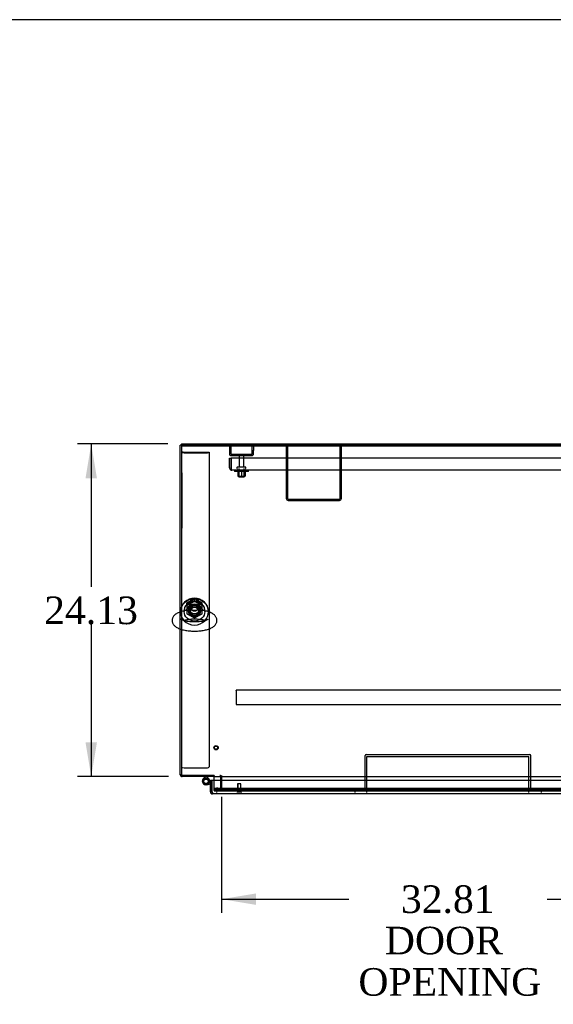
# Model space of a CAD drawing. Header units: inches. Extents: x 2 to 538, y -2 to 358.
# Tile 15 of 24: x 89 to 128, y 287 to 358. Entities that reach past the tile are written whole.
import ezdxf
from ezdxf.enums import TextEntityAlignment as Align
from ezdxf.lldxf.tags import DXFTag

# ---------------------------------------------------------------- set-up
doc = ezdxf.new("R2010")
doc.units = ezdxf.units.IN
doc.header["$MEASUREMENT"] = 0
for name, color, linetype in [('COM43135', 7, 'Continuous'), ('COM70220', 7, 'Continuous'), ('COM70830-5', 7, 'Continuous'), ('COM70900-10', 7, 'Continuous'), ('COM71013-3', 7, 'Continuous'), ('COM71014-3', 7, 'Continuous'), ('COM71016-3', 7, 'Continuous'), ('COM71017-3', 7, 'Continuous'), ('COM71018-3', 7, 'Continuous'), ('COM71019-1', 7, 'Continuous'), ('COM71144-1', 7, 'Continuous'), ('Default', 7, 'Continuous'), ('HNG14568', 7, 'Continuous'), ('HNG14568B', 7, 'Continuous'), ('HNG14568MH', 7, 'Continuous'), ('NTS166105', 7, 'Continuous'), ('NTS16692', 7, 'Continuous'), ('PKT1212', 7, 'Continuous'), ('QLB20188', 7, 'Continuous'), ('SCS87245', 7, 'Continuous'), ('STD26089', 7, 'Continuous'), ('STD26258', 7, 'Continuous'), ('WAF25059', 7, 'Continuous'), ('WAF87246', 7, 'Continuous'), ('WAM254785', 7, 'Continuous')]:
    doc.layers.add(name, color=color, linetype=linetype)
doc.styles.add('SEACAD_Times_New_Roman', font='times.ttf')
tags = doc.linetypes.add('HIDDEN2', pattern=[0.1875, 0.125, -0.0625]).pattern_tags.tags
tags[6:7] = [DXFTag(74, 4), DXFTag(75, 0), DXFTag(340, '0'), DXFTag(46, 0.0), DXFTag(50, 0.0), DXFTag(44, 0.0), DXFTag(45, 0.0)]
tags[4:5] = [DXFTag(74, 4), DXFTag(75, 0), DXFTag(340, '0'), DXFTag(46, 0.0), DXFTag(50, 0.0), DXFTag(44, 0.0), DXFTag(45, 0.0)]
doc.dimstyles.new('HAMMOND_(STH_-_540x360)', dxfattribs={"dimtxt": 2, "dimasz": 2.5, "dimexe": 1, "dimexo": 1, "dimgap": 0.5, "dimtad": 0, "dimtih": 1, "dimtoh": 1, "dimzin": 0, "dimdsep": 46, "dimtxsty": 'SEACAD_Times_New_Roman', "dimblk1": '_SE_FILLED', "dimblk2": '_SE_FILLED', "dimsah": 1, "dimcen": 1, "dimadec": 0, "dimazin": 0, "dimtfac": 0.8, "dimtofl": 0, "dimtmove": 0, "dimatfit": 3, "dimfxl": 1, "dimtolj": 1, "dimtzin": 0, "dimarcsym": 0})

# ---------------------------------------------------------------- blocks, each defined once
blk = doc.blocks.new('SE')
at = {"layer": 'COM43135', "color": 7, "linetype": 'HIDDEN2'}
for p, q in [((104.196, 326.283), (104.321, 326.283)), ((104.196, 325.593), (104.196, 326.283)), ((172.071, 326.283), (104.321, 326.283)), ((104.321, 325.593), (104.321, 326.283)), ((104.321, 326.283), (104.321, 325.593)), ((104.321, 325.511), (104.272, 325.444)), ((104.321, 325.593), (104.321, 325.593)), ((104.321, 325.593), (104.321, 325.511)), ((104.321, 325.593), (104.321, 325.444)), ((104.38, 325.408), (104.381, 325.408)), ((172.011, 325.408), (104.381, 325.408)), ((104.381, 325.408), (104.381, 325.408)), ((104.381, 325.408), (104.381, 325.408))]:
    blk.add_line(p, q, dxfattribs=at)
for start, end in [(180, 233.80595), (233.80595, 269.87917), (269.94113, 270)]:
    blk.add_arc((104.381, 325.593), 0.185, start, end, dxfattribs=at)
blk.add_open_spline([(104.321, 325.444), (104.331, 325.432), (104.341, 325.423), (104.356, 325.414), (104.361, 325.412), (104.371, 325.409), (104.376, 325.408), (104.381, 325.408)], degree=3, knots=[0, 0, 0, 0, 0.5, 0.5, 0.75, 0.75, 1, 1, 1, 1], dxfattribs=at)
at = {"layer": 'COM70220', "color": 7, "linetype": 'HIDDEN2'}
for p, q in [((103.77, 302.285), (103.52, 302.285)), ((136.31, 302.285), (103.77, 302.285))]:
    blk.add_line(p, q, dxfattribs=at)
blk.add_arc((103.52, 302.035), 0.25, 90, 180, dxfattribs=at)
at = {"layer": 'COM70830-5', "color": 7, "linetype": 'HIDDEN2'}
for p, q in [((104.696, 309.448), (104.696, 309.451)), ((171.696, 309.451), (104.696, 309.451)), ((104.696, 309.448), (104.696, 309.2)), ((104.696, 309.2), (104.696, 309.145)), ((104.696, 309.145), (104.696, 308.461)), ((104.696, 308.461), (104.696, 308.433)), ((104.696, 308.433), (171.696, 308.433))]:
    blk.add_line(p, q, dxfattribs=at)
at = {"layer": 'COM70900-10', "color": 7, "linetype": 'HIDDEN2'}
for p, q in [((104.196, 327.22), (104.196, 326.845)), ((104.291, 327.22), (104.291, 326.845)), ((105.851, 326.845), (105.851, 327.22)), ((105.946, 327.22), (105.946, 326.845)), ((104.196, 326.845), (104.196, 326.613)), ((104.196, 326.845), (104.291, 326.845)), ((104.291, 326.845), (104.291, 326.613)), ((104.339, 326.565), (105.803, 326.565)), ((104.339, 326.47), (105.803, 326.47)), ((105.851, 326.613), (105.851, 326.845)), ((105.851, 326.845), (105.946, 326.845)), ((105.946, 326.613), (105.946, 326.845))]:
    blk.add_line(p, q, dxfattribs=at)
for centre, radius, start, end in [((104.339, 326.613), 0.143, 180, 270), ((104.339, 326.613), 0.048, 180, 270), ((105.803, 326.613), 0.143, 270, 0), ((105.803, 326.613), 0.048, 270, 0)]:
    blk.add_arc(centre, radius, start, end, dxfattribs=at)
at = {"layer": 'COM71013-3', "color": 7, "linetype": 'Continuous'}
for p, q in [((100.728, 327.221), (175.663, 327.221)), ((100.728, 327.22), (100.728, 327.188)), ((100.728, 327.188), (100.728, 315.533)), ((100.728, 327.188), (175.663, 327.188)), ((100.728, 313.866), (100.728, 303.25)), ((100.728, 303.25), (103.068, 303.25)), ((103.068, 303.284), (103.098, 303.284)), ((103.068, 303.25), (103.068, 303.284)), ((103.098, 303.284), (103.098, 303.19)), ((103.098, 303.19), (173.293, 303.19)), ((103.098, 303.142), (103.098, 303.19)), ((103.098, 302.94), (103.098, 303.142))]:
    blk.add_line(p, q, dxfattribs=at)
at = {"layer": 'COM71013-3', "color": 7, "linetype": 'HIDDEN2'}
for p, q in [((100.728, 315.533), (100.728, 313.866)), ((103.098, 302.303), (103.098, 302.94)), ((103.098, 302.287), (103.098, 302.303)), ((103.098, 302.195), (103.098, 302.287)), ((103.098, 302.195), (103.098, 302.164)), ((103.098, 302.16), (103.098, 302.164)), ((103.098, 302.16), (136.981, 302.16)), ((103.348, 302.352), (136.731, 302.352)), ((103.348, 302.26), (136.731, 302.26))]:
    blk.add_line(p, q, dxfattribs=at)
blk.add_ellipse((101.666, 315.219), major_axis=(-0.437, 0), ratio=0.939693, dxfattribs=at)
for centre, major_axis, ratio, start_param, end_param in [((101.666, 315.252), (-0.437, 0), 0.939693, 0.039527, 3.102066), ((103.348, 302.287), (-0.25, 0), 0.258819, 4.712389, 6.283185), ((103.348, 302.195), (0.25, 0), 0.258819, 1.570796, 3.141593)]:
    blk.add_ellipse(centre, major_axis=major_axis, ratio=ratio, start_param=start_param, end_param=end_param, dxfattribs=at)
at = {"layer": 'COM71014-3', "color": 7, "linetype": 'Continuous'}
for p, q in [((100.728, 327.22), (100.633, 327.22)), ((100.633, 315.139), (100.633, 327.22)), ((100.633, 303.333), (100.633, 313.897)), ((100.728, 303.333), (100.633, 303.333)), ((100.728, 303.285), (100.675, 303.232)), ((103.068, 303.19), (100.776, 303.19)), ((103.068, 303.25), (103.068, 303.19)), ((103.098, 303.19), (103.068, 303.19))]:
    blk.add_line(p, q, dxfattribs=at)
at = {"layer": 'COM71014-3', "color": 7, "linetype": 'HIDDEN2'}
for p, q in [((100.633, 313.897), (100.633, 315.139)), ((100.742, 303.299), (100.728, 303.285)), ((103.068, 303.285), (100.776, 303.285)), ((103.098, 303.285), (103.068, 303.285)), ((103.538, 303.142), (103.538, 302.303)), ((103.633, 303.142), (103.633, 302.303)), ((103.098, 302.26), (103.123, 302.352)), ((103.453, 302.165), (103.098, 302.26)), ((103.478, 302.257), (103.123, 302.352))]:
    blk.add_line(p, q, dxfattribs=at)
at = {"layer": 'COM71014-3', "color": 7, "linetype": 'Continuous'}
for start, end in [(180, 225), (225, 270)]:
    blk.add_arc((100.776, 303.333), 0.143, start, end, dxfattribs=at)
at = {"layer": 'COM71014-3', "color": 7, "linetype": 'HIDDEN2'}
for centre, radius, start, end in [((100.776, 303.333), 0.048, 180, 225), ((100.776, 303.333), 0.048, 225, 270), ((103.49, 303.142), 0.143, 0, 90), ((103.49, 303.142), 0.048, 0, 90), ((103.49, 302.303), 0.143, 255, 0), ((103.49, 302.303), 0.048, 255, 0)]:
    blk.add_arc(centre, radius, start, end, dxfattribs=at)
at = {"layer": 'COM71016-3', "color": 7, "linetype": 'HIDDEN2'}
for p, q in [((100.728, 303.285), (100.776, 303.285)), ((100.728, 303.25), (100.728, 303.198)), ((100.728, 303.19), (100.776, 303.19)), ((103.633, 303.285), (103.633, 303.142)), ((103.633, 302.303), (103.633, 302.303)), ((103.633, 302.303), (103.633, 302.16))]:
    blk.add_line(p, q, dxfattribs=at)
at = {"layer": 'COM71016-3', "color": 7, "linetype": 'Continuous'}
blk.add_line((100.728, 303.198), (100.728, 303.19), dxfattribs=at)
at = {"layer": 'COM71017-3', "color": 7, "linetype": 'Continuous'}
for q in [(138.053, 327.315), (100.728, 327.22)]:
    blk.add_line((100.728, 327.315), q, dxfattribs=at)
at = {"layer": 'COM71017-3', "color": 7, "linetype": 'HIDDEN2'}
blk.add_line((100.728, 327.22), (138.053, 327.22), dxfattribs=at)
at = {"layer": 'COM71018-3', "color": 7, "linetype": 'HIDDEN2'}
for p, q in [((100.853, 326.732), (100.728, 326.732)), ((100.913, 326.712), (102.543, 326.712)), ((100.913, 326.669), (102.543, 326.669)), ((102.603, 326.732), (102.728, 326.732)), ((102.728, 326.732), (102.728, 303.898)), ((100.913, 303.834), (102.543, 303.834))]:
    blk.add_line(p, q, dxfattribs=at)
for centre, major_axis, ratio, start_param, end_param in [((100.913, 326.732), (-0.185, 0), 0.34202, 0, 1.570796), ((100.913, 326.732), (-0.06, 0), 0.34202, 0, 1.570796), ((102.543, 326.732), (-0.06, 0), 0.34202, 1.570796, 3.141593), ((102.543, 326.732), (-0.185, 0), 0.34202, 1.570796, 3.141593), ((101.666, 315.294), (-0.437, 0), 0.939693, 0.066996, 3.074572), ((100.913, 303.898), (-0.185, 0), 0.34202, 0, 1.570796), ((102.543, 303.898), (-0.185, 0), 0.34202, 1.570796, 3.141593)]:
    blk.add_ellipse(centre, major_axis=major_axis, ratio=ratio, start_param=start_param, end_param=end_param, dxfattribs=at)
blk.add_ellipse((101.666, 315.252), major_axis=(-0.437, 0), ratio=0.939693, dxfattribs=at)
at = {"layer": 'COM71019-1', "color": 7, "linetype": 'HIDDEN2'}
for p, q in [((108.321, 327.22), (108.321, 323.363)), ((108.416, 327.22), (108.416, 323.363)), ((112.226, 323.363), (112.226, 327.22)), ((112.321, 323.363), (112.321, 327.22)), ((108.464, 323.315), (112.178, 323.315)), ((108.464, 323.22), (112.178, 323.22))]:
    blk.add_line(p, q, dxfattribs=at)
for centre, radius, start, end in [((108.464, 323.363), 0.143, 180, 270), ((108.464, 323.363), 0.048, 180, 270), ((112.178, 323.363), 0.143, 270, 0), ((112.178, 323.363), 0.048, 270, 0)]:
    blk.add_arc(centre, radius, start, end, dxfattribs=at)
at = {"layer": 'COM71144-1', "color": 7, "linetype": 'Continuous'}
for p, q in [((102.815, 302.94), (102.91, 302.94)), ((102.815, 302.106), (102.815, 302.94)), ((102.91, 302.94), (137.169, 302.94)), ((102.91, 302.94), (102.91, 302.106)), ((102.91, 302.106), (102.91, 302.94)), ((102.91, 302.106), (102.815, 302.106)), ((102.815, 302.083), (102.815, 302.106)), ((102.885, 302.083), (102.815, 302.083)), ((102.91, 302.083), (102.885, 302.083)), ((102.91, 302.083), (102.91, 302.106)), ((102.959, 302.035), (102.958, 302.035)), ((102.958, 302.035), (102.958, 302.009)), ((102.958, 302.009), (102.958, 301.94)), ((102.959, 301.94), (102.958, 301.94)), ((102.959, 302.035), (102.959, 302.009)), ((102.959, 302.009), (102.959, 301.94)), ((137.121, 301.94), (102.959, 301.94))]:
    blk.add_line(p, q, dxfattribs=at)
for centre, radius, start, end in [((102.958, 302.083), 0.143, 180, 270), ((102.901, 302.025), 0.0815, 44.87169, 83.22731), ((102.958, 302.083), 0.048, 180, 270)]:
    blk.add_arc(centre, radius, start, end, dxfattribs=at)
for points, knots in [([(102.959, 301.94), (102.963, 301.94), (102.967, 301.94), (102.973, 301.944), (102.975, 301.946), (102.979, 301.953), (102.98, 301.958), (102.982, 301.968), (102.982, 301.975), (102.982, 301.988), (102.982, 301.996), (102.98, 302.012), (102.979, 302.02), (102.975, 302.038), (102.973, 302.047), (102.967, 302.065), (102.963, 302.074), (102.959, 302.083)], [0, 0, 0, 0, 0.125, 0.125, 0.25, 0.25, 0.375, 0.375, 0.5, 0.5, 0.625, 0.625, 0.75, 0.75, 0.875, 0.875, 1, 1, 1, 1]), ([(102.959, 302.035), (102.962, 302.035), (102.965, 302.035), (102.97, 302.035), (102.973, 302.036), (102.975, 302.037)], [0, 0, 0, 0, 0.125, 0.125, 0.2377635, 0.2377635, 0.2377635, 0.2377635])]:
    blk.add_open_spline(points, degree=3, knots=knots, dxfattribs=at)
at = {"layer": 'HNG14568', "color": 7, "linetype": 'Continuous'}
for p, q in [((102.815, 302.802), (102.719, 302.975)), ((102.563, 302.609), (102.815, 302.676))]:
    blk.add_line(p, q, dxfattribs=at)
at = {"layer": 'HNG14568', "color": 7, "linetype": 'HIDDEN2'}
for p, q in [((102.853, 302.735), (102.815, 302.802)), ((102.815, 302.676), (102.83, 302.679)), ((102.83, 302.679), (102.853, 302.735))]:
    blk.add_line(p, q, dxfattribs=at)
at = {"layer": 'HNG14568', "color": 7, "linetype": 'Continuous'}
blk.add_circle((102.498, 302.853), 0.253, dxfattribs=at)
at = {"layer": 'HNG14568B', "color": 7, "linetype": 'HIDDEN2'}
blk.add_circle((102.498, 302.853), 0.164, dxfattribs=at)
at = {"layer": 'HNG14568B', "color": 7, "linetype": 'Continuous'}
blk.add_arc((102.498, 302.853), 0.253, 25.49595, 288.50405, dxfattribs=at)
at = {"layer": 'HNG14568B', "color": 7, "linetype": 'HIDDEN2'}
for start, end in [(288.50405, 0), (0, 25.49595)]:
    blk.add_arc((102.498, 302.853), 0.253, start, end, dxfattribs=at)
at = {"layer": 'HNG14568MH', "color": 7, "linetype": 'HIDDEN2'}
for p, q in [((102.299, 303.008), (102.309, 303.02)), ((102.441, 303.19), (102.468, 303.225)), ((102.468, 303.225), (102.528, 303.225)), ((102.528, 303.225), (102.556, 303.19)), ((102.688, 303.02), (102.698, 303.008))]:
    blk.add_line(p, q, dxfattribs=at)
at = {"layer": 'HNG14568MH', "color": 7, "linetype": 'Continuous'}
for p, q in [((102.309, 303.02), (102.441, 303.19)), ((102.556, 303.19), (102.688, 303.02))]:
    blk.add_line(p, q, dxfattribs=at)
at = {"layer": 'NTS166105', "color": 7, "linetype": 'HIDDEN2'}
for p, q in [((104.795, 325.312), (104.795, 324.992)), ((104.795, 324.992), (105.073, 324.992)), ((105.073, 325.312), (105.073, 324.992)), ((105.073, 324.992), (105.345, 324.992)), ((105.345, 325.312), (105.345, 324.992))]:
    blk.add_line(p, q, dxfattribs=at)
at = {"layer": 'NTS16692', "color": 7, "linetype": 'HIDDEN2'}
for p, q in [((101.666, 316.094), (101.119, 315.802)), ((101.666, 315.882), (101.119, 315.59)), ((101.119, 315.59), (101.119, 315.802)), ((102.213, 315.802), (101.666, 316.094)), ((101.666, 315.882), (101.666, 316.094)), ((102.213, 315.59), (101.666, 315.882)), ((102.213, 315.59), (102.213, 315.802)), ((101.119, 315.59), (101.119, 314.998)), ((101.119, 314.998), (101.666, 314.707)), ((101.666, 314.707), (102.213, 314.998)), ((102.213, 314.998), (102.213, 315.59))]:
    blk.add_line(p, q, dxfattribs=at)
blk.add_ellipse((101.666, 315.294), major_axis=(-0.321, 0), ratio=0.939693, dxfattribs=at)
blk.add_ellipse((101.666, 315.506), major_axis=(-0.321, 0), ratio=0.939693, start_param=0.359346, end_param=2.782247, dxfattribs=at)
at = {"layer": 'PKT1212', "color": 7, "linetype": 'HIDDEN2'}
for p, q in [((114.04, 302.16), (114.04, 304.725)), ((114.1, 304.785), (125.98, 304.785)), ((114.165, 302.035), (114.165, 304.66)), ((114.165, 304.66), (125.915, 304.66)), ((125.915, 302.035), (125.915, 304.66)), ((126.04, 302.16), (126.04, 304.725)), ((114.04, 302.16), (113.29, 302.16)), ((113.29, 302.16), (113.29, 302.035)), ((126.79, 302.16), (126.04, 302.16)), ((126.79, 302.16), (126.79, 302.035))]:
    blk.add_line(p, q, dxfattribs=at)
for centre, start, end in [((114.1, 304.725), 90, 180), ((125.98, 304.725), 0, 90)]:
    blk.add_arc(centre, 0.06, start, end, dxfattribs=at)
at = {"layer": 'QLB20188', "color": 7, "linetype": 'HIDDEN2'}
for p, q in [((100.758, 325.22), (100.728, 325.22)), ((100.758, 325.22), (100.758, 324.845)), ((100.758, 324.845), (100.758, 321.595)), ((100.775, 324.034), (100.758, 324.034)), ((100.775, 324.031), (100.758, 324.031)), ((100.758, 323.904), (100.775, 323.904)), ((100.758, 323.901), (100.775, 323.901)), ((100.775, 323.821), (100.758, 323.821)), ((100.775, 323.817), (100.758, 323.817)), ((100.758, 323.691), (100.775, 323.691)), ((100.758, 323.687), (100.775, 323.687)), ((100.775, 323.607), (100.758, 323.607)), ((100.773, 323.605), (100.758, 323.605)), ((100.773, 323.547), (100.758, 323.547)), ((100.773, 323.48), (100.758, 323.48)), ((100.773, 323.474), (100.758, 323.474)), ((100.758, 323.473), (100.775, 323.473)), ((100.758, 323.472), (100.775, 323.472)), ((100.773, 323.904), (100.773, 324.031)), ((100.773, 323.691), (100.773, 323.817)), ((100.773, 323.597), (100.773, 323.605)), ((100.773, 323.547), (100.773, 323.597)), ((100.773, 323.48), (100.773, 323.547)), ((100.773, 323.474), (100.773, 323.48)), ((100.773, 323.393), (100.758, 323.393)), ((100.773, 323.389), (100.758, 323.389)), ((100.773, 323.38), (100.758, 323.38)), ((100.773, 323.369), (100.758, 323.369)), ((100.773, 323.35), (100.758, 323.35)), ((100.773, 323.259), (100.758, 323.259)), ((100.773, 323.176), (100.758, 323.176)), ((100.775, 323.176), (100.758, 323.176)), ((100.773, 323.156), (100.758, 323.156)), ((100.773, 323.076), (100.758, 323.076)), ((100.758, 323.042), (100.775, 323.042)), ((100.773, 323.035), (100.758, 323.035)), ((100.775, 322.985), (100.758, 322.985)), ((100.773, 322.974), (100.758, 322.974)), ((100.775, 322.969), (100.758, 322.969)), ((100.773, 322.952), (100.758, 322.952)), ((100.773, 322.808), (100.758, 322.808)), ((100.758, 322.806), (100.775, 322.806)), ((100.773, 322.771), (100.758, 322.771)), ((100.773, 322.756), (100.758, 322.756)), ((100.773, 323.389), (100.773, 323.393)), ((100.773, 323.38), (100.773, 323.389)), ((100.773, 323.369), (100.773, 323.38)), ((100.773, 323.35), (100.773, 323.369)), ((100.773, 323.281), (100.773, 323.35)), ((100.773, 323.259), (100.773, 323.281)), ((100.773, 323.076), (100.773, 323.156)), ((100.773, 323.042), (100.773, 323.076)), ((100.773, 322.908), (100.773, 322.952)), ((100.773, 322.816), (100.773, 322.908)), ((100.773, 322.808), (100.773, 322.816)), ((100.773, 322.756), (100.773, 322.771)), ((100.773, 322.706), (100.773, 322.756)), ((100.775, 322.703), (100.758, 322.703)), ((100.773, 322.701), (100.758, 322.701)), ((100.773, 322.602), (100.758, 322.602)), ((100.758, 322.599), (100.775, 322.599)), ((100.775, 322.56), (100.758, 322.56)), ((100.775, 322.559), (100.758, 322.559)), ((100.773, 322.533), (100.758, 322.533)), ((100.773, 322.408), (100.758, 322.408)), ((100.758, 322.381), (100.775, 322.381)), ((100.773, 322.694), (100.773, 322.701)), ((100.773, 322.609), (100.773, 322.694)), ((100.773, 322.602), (100.773, 322.609)), ((100.773, 322.533), (100.773, 322.56)), ((100.773, 322.408), (100.773, 322.533)), ((100.773, 322.381), (100.773, 322.408)), ((100.758, 321.595), (100.758, 321.22)), ((100.758, 321.22), (100.728, 321.22))]:
    blk.add_line(p, q, dxfattribs=at)
at = {"layer": 'SCS87245', "color": 7, "linetype": 'HIDDEN2'}
for p, q in [((101.297, 315.753), (101.297, 315.585)), ((102.035, 315.585), (102.035, 315.753))]:
    blk.add_line(p, q, dxfattribs=at)
at = {"layer": 'SCS87245', "color": 7, "linetype": 'Continuous'}
for centre, start_param, end_param in [((101.666, 315.111), 0.227951, 2.914249), ((101.666, 315.071), 0.311035, 2.83505)]:
    blk.add_ellipse(centre, major_axis=(0.625, 0), ratio=0.939693, start_param=start_param, end_param=end_param, dxfattribs=at)
at = {"layer": 'SCS87245', "color": 7, "linetype": 'HIDDEN2'}
blk.add_ellipse((101.666, 315.753), major_axis=(-0.369, 0), ratio=0.939693, start_param=3.141593, end_param=6.283185, dxfattribs=at)
at = {"layer": 'SCS87245', "color": 7, "linetype": 'Continuous'}
for points, knots in [([(101.325, 315.277), (101.32, 315.277), (101.261, 315.273), (101.142, 315.258), (100.981, 315.232), (100.826, 315.199), (100.679, 315.157), (100.54, 315.107), (100.41, 315.046), (100.3, 314.977), (100.21, 314.901), (100.143, 314.823), (100.092, 314.739), (100.058, 314.651), (100.044, 314.574), (100.042, 314.533), (100.042, 314.518)], [0, 0, 0, 0, 0.006653, 0.092335, 0.178624, 0.265882, 0.3546, 0.445465, 0.539374, 0.63695, 0.715845, 0.786505, 0.851749, 0.913822, 0.97437, 1, 1, 1, 1]), ([(100.042, 314.518), (100.044, 314.484), (100.047, 314.426), (100.075, 314.334), (100.118, 314.25), (100.175, 314.173), (100.247, 314.102), (100.337, 314.035), (100.446, 313.972), (100.574, 313.915), (100.717, 313.867), (100.871, 313.827), (101.031, 313.795), (101.197, 313.771), (101.367, 313.754), (101.54, 313.745), (101.714, 313.744), (101.888, 313.749), (102.059, 313.762), (102.225, 313.783), (102.386, 313.81), (102.539, 313.846), (102.685, 313.889), (102.821, 313.941), (102.944, 314.002), (103.048, 314.071), (103.132, 314.145), (103.197, 314.223), (103.246, 314.307), (103.278, 314.396), (103.293, 314.491), (103.289, 314.588), (103.265, 314.682), (103.225, 314.769), (103.171, 314.847), (103.102, 314.92), (103.017, 314.988), (102.912, 315.051), (102.787, 315.109), (102.647, 315.16), (102.495, 315.202), (102.337, 315.235), (102.171, 315.261), (102.067, 315.271), (102.007, 315.277)], [0, 0, 0, 0, 0.017765, 0.03645, 0.055214, 0.074728, 0.095736, 0.119012, 0.144958, 0.17277, 0.200563, 0.227664, 0.254164, 0.280238, 0.306034, 0.331661, 0.357205, 0.38274, 0.408319, 0.434012, 0.459907, 0.48612, 0.512808, 0.540193, 0.568547, 0.594585, 0.617889, 0.638815, 0.658211, 0.676725, 0.694831, 0.714085, 0.73283, 0.751522, 0.770817, 0.79144, 0.814175, 0.839568, 0.867119, 0.89503, 0.92228, 0.948893, 0.975045, 1, 1, 1, 1]), ([(102.008, 315.277), (101.958, 315.281), (101.907, 315.277), (101.823, 315.263), (101.791, 315.257), (101.725, 315.246), (101.691, 315.241), (101.621, 315.243), (101.587, 315.249), (101.522, 315.261), (101.49, 315.267), (101.414, 315.278), (101.368, 315.281), (101.324, 315.277)], [0.0723291, 0.0723291, 0.0723291, 0.0723291, 0.125, 0.125, 0.15625, 0.15625, 0.1875, 0.1875, 0.21875, 0.21875, 0.25, 0.25, 0.2962444, 0.2962444, 0.2962444, 0.2962444]), ([(102.656, 314.61), (102.656, 314.61), (102.652, 314.605), (102.629, 314.588), (102.589, 314.565), (102.53, 314.539), (102.453, 314.511), (102.358, 314.484), (102.248, 314.459), (102.125, 314.438), (101.991, 314.422), (101.849, 314.411), (101.703, 314.406), (101.556, 314.408), (101.411, 314.416), (101.271, 314.429), (101.14, 314.449), (101.02, 314.473), (100.915, 314.5), (100.826, 314.53), (100.757, 314.559), (100.71, 314.584), (100.683, 314.603), (100.677, 314.609), (100.677, 314.61), (100.677, 314.61)], [0.5517372, 0.5517372, 0.5517372, 0.5517372, 0.5661718, 0.5809669, 0.596461, 0.6128553, 0.6301368, 0.6481878, 0.6668546, 0.6859872, 0.7054555, 0.7251529, 0.7449923, 0.7649005, 0.784806, 0.8046278, 0.8242944, 0.8437217, 0.862807, 0.8814256, 0.8994343, 0.9166959, 0.9314338, 0.9471954, 0.9482735, 0.9482735, 0.9482735, 0.9482735]), ([(100.862, 314.518), (100.879, 314.524), (100.926, 314.539), (101.014, 314.562), (101.13, 314.586), (101.258, 314.605), (101.395, 314.619), (101.538, 314.628), (101.685, 314.63), (101.832, 314.626), (101.975, 314.616), (102.112, 314.6), (102.24, 314.579), (102.354, 314.554), (102.429, 314.532), (102.465, 314.52), (102.471, 314.518)], [0.1262001, 0.1262001, 0.1262001, 0.1262001, 0.1368938, 0.1551965, 0.1740564, 0.19333, 0.2128964, 0.232657, 0.2525305, 0.2724472, 0.2923289, 0.312101, 0.3316878, 0.3509988, 0.3699233, 0.3739075, 0.3739075, 0.3739075, 0.3739075])]:
    blk.add_open_spline(points, degree=3, knots=knots, dxfattribs=at)
at = {"layer": 'STD26089', "color": 7, "linetype": 'HIDDEN2'}
for p, q in [((104.905, 326.41), (104.905, 325.633)), ((105.237, 325.633), (105.237, 326.41)), ((104.746, 325.603), (104.746, 325.563)), ((105.366, 325.633), (104.776, 325.633)), ((105.396, 325.563), (105.396, 325.603)), ((104.883, 325.533), (104.883, 324.908)), ((105.258, 324.908), (104.883, 324.908)), ((105.258, 324.908), (105.258, 325.533))]:
    blk.add_line(p, q, dxfattribs=at)
for centre, radius, start, end in [((104.965, 326.41), 0.06, 90, 180), ((105.177, 326.41), 0.06, 0, 90), ((104.776, 325.603), 0.03, 90, 180), ((105.366, 325.603), 0.03, 0, 90), ((104.776, 325.563), 0.03, 180, 270), ((105.366, 325.563), 0.03, 270, 0)]:
    blk.add_arc(centre, radius, start, end, dxfattribs=at)
at = {"layer": 'STD26258', "color": 7, "linetype": 'HIDDEN2'}
for p, q in [((105.067, 302.066), (104.754, 302.066)), ((104.754, 302.066), (104.754, 302.035)), ((105.035, 302.66), (104.785, 302.66)), ((104.785, 302.66), (104.785, 302.066)), ((104.816, 302.66), (104.816, 302.066)), ((105.005, 302.66), (105.005, 302.066)), ((105.035, 302.066), (105.035, 302.66)), ((105.067, 302.035), (105.067, 302.066))]:
    blk.add_line(p, q, dxfattribs=at)
for radius in [0.156, 0.125]:
    blk.add_circle((103.228, 305.285), radius, dxfattribs=at)
at = {"layer": 'WAF25059', "color": 7, "linetype": 'HIDDEN2'}
for p, q in [((104.571, 325.408), (104.571, 325.312)), ((105.571, 325.312), (104.571, 325.312)), ((105.571, 325.312), (105.571, 325.408))]:
    blk.add_line(p, q, dxfattribs=at)
at = {"layer": 'WAF87246', "color": 7, "linetype": 'Continuous'}
for p, q in [((100.654, 315.176), (100.654, 315.146)), ((102.678, 315.146), (102.678, 315.176))]:
    blk.add_line(p, q, dxfattribs=at)
at = {"layer": 'WAF87246', "color": 7, "linetype": 'HIDDEN2'}
for p, q in [((100.654, 315.146), (100.654, 315.132)), ((102.678, 315.132), (102.678, 315.146))]:
    blk.add_line(p, q, dxfattribs=at)
at = {"layer": 'WAF87246', "color": 7, "linetype": 'Continuous'}
for centre, start_param, end_param in [((101.666, 315.176), 3.141593, 6.283185), ((101.666, 315.132), 3.141593, 6.283185), ((101.666, 315.132), 0.694151, 0.73112), ((101.666, 315.132), 2.402886, 2.446364)]:
    blk.add_ellipse(centre, major_axis=(-1.012, 0), ratio=0.939693, start_param=start_param, end_param=end_param, dxfattribs=at)
at = {"layer": 'WAF87246', "color": 7, "linetype": 'HIDDEN2'}
for centre, major_axis, start_param, end_param in [((101.666, 315.132), (-1.012, 0), 0, 0.694151), ((101.666, 315.176), (0.406, 0), 3.199861, 6.224917), ((101.666, 315.132), (-1.012, 0), 2.446364, 3.141593), ((101.666, 315.132), (-1.012, 0), 0.73112, 2.402886)]:
    blk.add_ellipse(centre, major_axis=major_axis, ratio=0.939693, start_param=start_param, end_param=end_param, dxfattribs=at)
blk.add_ellipse((101.666, 315.132), major_axis=(0.406, 0), ratio=0.939693, dxfattribs=at)
at = {"layer": 'WAM254785', "color": 7, "linetype": 'HIDDEN2'}
for p, q in [((100.916, 315.219), (100.916, 315.176)), ((102.416, 315.176), (102.416, 315.219))]:
    blk.add_line(p, q, dxfattribs=at)
for major_axis, start_param, end_param in [((-0.75, 0), 3.141593, 6.283185), ((0.313, 0), 3.214451, 6.210327)]:
    blk.add_ellipse((101.666, 315.219), major_axis=major_axis, ratio=0.939693, start_param=start_param, end_param=end_param, dxfattribs=at)
for major_axis in [(-0.75, 0), (0.312, 0)]:
    blk.add_ellipse((101.666, 315.176), major_axis=major_axis, ratio=0.939693, dxfattribs=at)
blk = doc.blocks.new('DMBLK153')
at = {"layer": 'Default', "linetype": 'Continuous', "transparency": 16777216}
for points in [[(93.76, 324.815), (94.594, 324.815), (94.177, 327.315)], [(93.76, 305.69), (94.177, 303.19), (94.594, 305.69)]]:
    blk.add_hatch(color=7, dxfattribs=at).paths.add_polyline_path(points)
at = {"layer": 'Default', "color": 7, "linetype": 'Continuous', "transparency": 16777216}
for p, q in [((99.728, 327.315), (93.177, 327.315)), ((94.177, 327.315), (94.177, 316.953)), ((94.177, 314.253), (94.177, 303.19)), ((99.776, 303.19), (93.177, 303.19))]:
    blk.add_line(p, q, dxfattribs=at)
at = {"layer": 'Default', "color": 7, "linetype": 'Continuous', "transparency": 16777216, "style": 'SEACAD_Times_New_Roman'}
blk.add_text('24.13', height=2, dxfattribs=at).set_placement((90.765, 316.253), align=Align.TOP_LEFT)
blk = doc.blocks.new('_SE_FILLED')
at = {"color": 0}
blk.add_line((0, 0), (-1, 0), dxfattribs=at)
blk.add_solid([(0, 0), (-1, -0.1665), (-1, 0.1665), (0, 0)], dxfattribs=at)
blk = doc.blocks.new('DMBLK162')
at = {"layer": 'Default', "linetype": 'Continuous', "transparency": 16777216}
for points in [[(106.133, 293.889), (106.133, 294.722), (103.633, 294.306)], [(133.946, 293.889), (136.446, 294.306), (133.946, 294.722)]]:
    blk.add_hatch(color=7, dxfattribs=at).paths.add_polyline_path(points)
at = {"layer": 'Default', "color": 7, "linetype": 'Continuous', "transparency": 16777216}
for p, q in [((103.633, 301.723), (103.633, 293.306)), ((136.446, 301.303), (136.446, 293.306)), ((103.633, 294.306), (112.847, 294.306)), ((127.233, 294.306), (136.446, 294.306))]:
    blk.add_line(p, q, dxfattribs=at)
at = {"layer": 'Default', "color": 7, "linetype": 'Continuous', "transparency": 16777216, "style": 'SEACAD_Times_New_Roman'}
for s, p in [('32.81', (116.627, 295.306)), ('DOOR ', (115.466, 292.306)), ('OPENING', (113.547, 289.306))]:
    blk.add_text(s, height=2, dxfattribs=at).set_placement(p, align=Align.TOP_LEFT)
blk = doc.blocks.new('BORDER')
at = {"layer": 'Default', "color": 7, "linetype": 'Continuous'}
blk.add_line((0, 27.86), (-41.86, 27.86), dxfattribs=at)

msp = doc.modelspace()

# ---------------------------------------------------------------- block references
at = {"layer": 'Default', "color": 7, "xscale": 12.8, "yscale": 12.8, "zscale": 12.8}
msp.add_blockref('BORDER', (537.834, 1.476), dxfattribs=at)
at = {"layer": 'Default'}
msp.add_blockref('SE', (0, 0), dxfattribs=at)

# ---------------------------------------------------------------- dimensions: what is measured, and where the dimension line sits
at = {"layer": 'Default', "color": 7, "linetype": 'Continuous'}
dim = msp.add_linear_dim(base=(94.177, 327.315), p1=(100.728, 327.315), p2=(100.776, 303.19), angle=270.114, text='\\A1;<>', dimstyle='HAMMOND_(STH_-_540x360)', dxfattribs=at)
dim.commit()
dim.dimension.update_dxf_attribs({"geometry": 'DMBLK153', "text_midpoint": (94.177, 315.253), "dimtype": 161})
dim = msp.add_linear_dim(base=(136.446, 294.306), p1=(103.633, 302.723), p2=(136.446, 302.303), text='\\A1;<>\\PDOOR \\XOPENING', dimstyle='HAMMOND_(STH_-_540x360)', dxfattribs=at)
dim.commit()
dim.dimension.update_dxf_attribs({"geometry": 'DMBLK162', "text_midpoint": (120.04, 294.306), "dimtype": 160})

doc.saveas('drawing.dxf')
